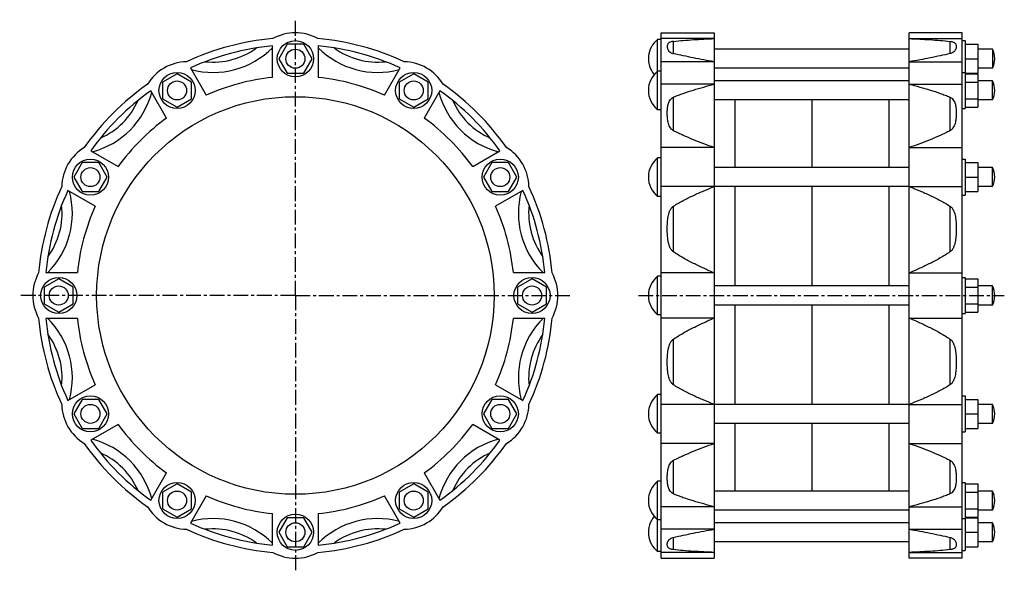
# Model space of a CAD drawing. Header units: millimetres. Extents: x -118 to 700, y -20 to 438.
import ezdxf

# ---------------------------------------------------------------- set-up
doc = ezdxf.new("R2010")
doc.units = ezdxf.units.MM
doc.header["$LTSCALE"] = 32.67
doc.linetypes.add('CENTER', pattern=[0.6, 0.375, -0.075, 0.075, -0.075])
doc.layers.get('0').update_dxf_attribs({"linetype": 'CONTINUOUS'})
doc.layers.add('DEFAULT_1', color=7, linetype='CENTER')

msp = doc.modelspace()

# ---------------------------------------------------------------- linework, layer by layer
at = {"color": 7, "linetype": 'Continuous'}
for p, q in [((414.76, -8.97), (414.76, 427.03)), ((414.76, 427.03), (458.76, 427.03)), ((458.76, 427.03), (458.76, -8.97)), ((620.76, -8.97), (620.76, 427.03)), ((664.76, 427.03), (620.76, 427.03)), ((664.76, -8.97), (664.76, 427.03)), ((104.05, 417.53), (97.12, 405.53)), ((117.91, 417.53), (104.05, 417.53)), ((124.83, 405.53), (117.91, 417.53)), ((411.76, 363.2), (411.76, 421.53)), ((414.76, 421.53), (411.76, 421.53)), ((458.76, 422.21), (414.76, 422.21)), ((425.01, 409.76), (425.01, 419.96)), ((620.76, 422.21), (664.76, 422.21)), ((654.52, 419.96), (654.52, 409.76)), ((664.76, 420.53), (667.26, 420.53)), ((667.26, 420.53), (667.26, 364.2)), ((667.26, 417.53), (677.71, 417.53)), ((677.71, 417.53), (677.71, 393.53)), ((91.98, 390.04), (91.98, 416.16)), ((129.98, 416.16), (129.98, 390.04)), ((620.76, 413.44), (458.76, 413.44)), ((689.76, 413.44), (677.71, 413.44)), ((689.76, 413.44), (689.76, 397.62)), ((97.12, 405.53), (104.05, 393.53)), ((117.91, 393.53), (124.83, 405.53)), ((458.76, 403), (414.76, 403)), ((620.76, 403), (664.76, 403)), ((667.26, 405.53), (677.71, 405.53)), ((12.73, 393.06), (0.73, 386.13)), ((24.73, 386.13), (12.73, 393.06)), ((23.87, 397.91), (36.93, 375.29)), ((104.05, 393.53), (117.91, 393.53)), ((185.03, 375.29), (198.09, 397.91)), ((209.23, 393.06), (197.23, 386.13)), ((221.23, 386.13), (209.23, 393.06)), ((414.76, 395.2), (411.76, 395.2)), ((620.76, 397.62), (458.76, 397.62)), ((664.76, 394.2), (667.26, 394.2)), ((667.26, 393.53), (677.71, 393.53)), ((667.26, 393.06), (677.71, 393.06)), ((689.76, 397.62), (677.71, 397.62)), ((677.71, 393.06), (677.71, 365.35)), ((0.73, 386.13), (0.73, 372.28)), ((24.73, 372.28), (24.73, 386.13)), ((197.23, 386.13), (197.23, 372.28)), ((221.23, 372.28), (221.23, 386.13)), ((458.76, 384.31), (414.76, 384.31)), ((620.76, 387.11), (458.76, 387.11)), ((620.76, 384.31), (664.76, 384.31)), ((667.26, 386.13), (677.71, 386.13)), ((689.76, 387.11), (677.71, 387.11)), ((689.76, 371.29), (689.76, 387.11)), ((4.02, 356.29), (-9.04, 378.91)), ((231, 378.91), (217.93, 356.29)), ((0.73, 372.28), (12.73, 365.35)), ((12.73, 365.35), (24.73, 372.28)), ((197.23, 372.28), (209.23, 365.35)), ((209.23, 365.35), (221.23, 372.28)), ((425.01, 345.77), (425.01, 373.64)), ((620.76, 371.29), (458.76, 371.29)), ((475.76, 371.29), (475.76, 315.19)), ((539.76, 371.29), (539.76, 315.19)), ((603.76, 371.29), (603.76, 315.19)), ((654.52, 373.64), (654.52, 345.77)), ((667.26, 372.28), (677.71, 372.28)), ((689.76, 371.29), (677.71, 371.29)), ((414.76, 363.2), (411.76, 363.2)), ((664.76, 364.2), (667.26, 364.2)), ((667.26, 365.35), (677.71, 365.35)), ((-58.9, 329.05), (-36.28, 315.99)), ((258.23, 315.99), (280.86, 329.05)), ((458.76, 331.81), (414.76, 331.81)), ((620.76, 331.81), (664.76, 331.81)), ((-66.12, 319.28), (-73.05, 307.28)), ((-52.27, 319.28), (-66.12, 319.28)), ((-45.34, 307.28), (-52.27, 319.28)), ((274.22, 319.28), (267.3, 307.28)), ((288.08, 319.28), (274.22, 319.28)), ((295.01, 307.28), (288.08, 319.28)), ((411.76, 291.28), (411.76, 323.28)), ((414.76, 323.28), (411.76, 323.28)), ((664.76, 322.28), (667.26, 322.28)), ((667.26, 322.28), (667.26, 292.28)), ((667.26, 319.28), (677.71, 319.28)), ((677.71, 319.28), (677.71, 295.28)), ((620.76, 315.19), (458.76, 315.19)), ((689.76, 315.19), (677.71, 315.19)), ((689.76, 299.37), (689.76, 315.19)), ((-73.05, 307.28), (-66.12, 295.28)), ((-52.27, 295.28), (-45.34, 307.28)), ((267.3, 307.28), (274.22, 295.28)), ((288.08, 295.28), (295.01, 307.28)), ((667.26, 307.28), (677.71, 307.28)), ((-55.28, 283.08), (-77.9, 296.14)), ((-66.12, 295.28), (-52.27, 295.28)), ((274.22, 295.28), (288.08, 295.28)), ((299.86, 296.14), (277.23, 283.08)), ((458.76, 299.44), (414.76, 299.44)), ((620.76, 299.37), (458.76, 299.37)), ((475.76, 299.37), (475.76, 216.94)), ((539.76, 299.37), (539.76, 216.94)), ((603.76, 299.37), (603.76, 216.94)), ((620.76, 299.44), (664.76, 299.44)), ((667.26, 295.28), (677.71, 295.28)), ((689.76, 299.37), (677.71, 299.37)), ((414.76, 291.28), (411.76, 291.28)), ((664.76, 292.28), (667.26, 292.28)), ((425.01, 245.15), (425.01, 283.22)), ((654.52, 283.22), (654.52, 245.15)), ((-85.52, 222.89), (-97.52, 215.96)), ((-96.15, 228.03), (-70.03, 228.03)), ((-73.52, 215.96), (-85.52, 222.89)), ((291.98, 228.03), (318.11, 228.03)), ((307.48, 222.89), (295.48, 215.96)), ((319.48, 215.96), (307.48, 222.89)), ((411.76, 193.03), (411.76, 225.03)), ((414.76, 225.03), (411.76, 225.03)), ((458.76, 227.72), (414.76, 227.72)), ((620.76, 227.72), (664.76, 227.72)), ((664.76, 224.03), (667.26, 224.03)), ((667.26, 224.03), (667.26, 194.03)), ((667.26, 222.89), (677.71, 222.89)), ((677.71, 222.89), (677.71, 195.17)), ((-97.52, 215.96), (-97.52, 202.1)), ((-73.52, 202.1), (-73.52, 215.96)), ((295.48, 215.96), (295.48, 202.1)), ((319.48, 202.1), (319.48, 215.96)), ((620.76, 216.94), (458.76, 216.94)), ((667.26, 215.96), (677.71, 215.96)), ((689.76, 216.94), (677.71, 216.94)), ((689.76, 201.12), (689.76, 216.94)), ((-97.52, 202.1), (-85.52, 195.17)), ((-85.52, 195.17), (-73.52, 202.1)), ((295.48, 202.1), (307.48, 195.17)), ((307.48, 195.17), (319.48, 202.1)), ((620.76, 201.12), (458.76, 201.12)), ((475.76, 201.12), (475.76, 118.69)), ((539.76, 201.12), (539.76, 118.69)), ((603.76, 201.12), (603.76, 118.69)), ((667.26, 202.1), (677.71, 202.1)), ((689.76, 201.12), (677.71, 201.12)), ((-70.03, 190.03), (-96.15, 190.03)), ((318.11, 190.03), (291.98, 190.03)), ((414.76, 193.03), (411.76, 193.03)), ((458.76, 190.34), (414.76, 190.34)), ((620.76, 190.34), (664.76, 190.34)), ((664.76, 194.03), (667.26, 194.03)), ((667.26, 195.17), (677.71, 195.17)), ((425.01, 134.84), (425.01, 172.91)), ((654.52, 172.91), (654.52, 134.84)), ((-77.9, 121.92), (-55.28, 134.98)), ((277.23, 134.98), (299.86, 121.92)), ((-66.12, 122.78), (-73.05, 110.78)), ((-52.27, 122.78), (-66.12, 122.78)), ((-45.34, 110.78), (-52.27, 122.78)), ((274.22, 122.78), (267.3, 110.78)), ((288.08, 122.78), (274.22, 122.78)), ((295.01, 110.78), (288.08, 122.78)), ((411.76, 94.78), (411.76, 126.78)), ((414.76, 126.78), (411.76, 126.78)), ((664.76, 125.78), (667.26, 125.78)), ((667.26, 125.78), (667.26, 95.78)), ((667.26, 122.78), (677.71, 122.78)), ((677.71, 122.78), (677.71, 98.78)), ((458.76, 118.62), (414.76, 118.62)), ((620.76, 118.69), (458.76, 118.69)), ((620.76, 118.62), (664.76, 118.62)), ((689.76, 118.69), (677.71, 118.69)), ((689.76, 102.87), (689.76, 118.69)), ((-73.05, 110.78), (-66.12, 98.78)), ((-52.27, 98.78), (-45.34, 110.78)), ((267.3, 110.78), (274.22, 98.78)), ((288.08, 98.78), (295.01, 110.78)), ((667.26, 110.78), (677.71, 110.78)), ((-66.12, 98.78), (-52.27, 98.78)), ((-36.28, 102.07), (-58.9, 89.01)), ((280.86, 89.01), (258.23, 102.07)), ((274.22, 98.78), (288.08, 98.78)), ((620.76, 102.87), (458.76, 102.87)), ((475.76, 102.87), (475.76, 46.77)), ((539.76, 102.87), (539.76, 46.77)), ((603.76, 102.87), (603.76, 46.77)), ((667.26, 98.78), (677.71, 98.78)), ((689.76, 102.87), (677.71, 102.87)), ((414.76, 94.78), (411.76, 94.78)), ((664.76, 95.78), (667.26, 95.78)), ((458.76, 86.26), (414.76, 86.26)), ((620.76, 86.26), (664.76, 86.26)), ((425.01, 44.42), (425.01, 72.29)), ((654.52, 72.29), (654.52, 44.42)), ((-9.04, 39.15), (4.02, 61.78)), ((217.93, 61.78), (231, 39.15)), ((12.73, 52.71), (0.73, 45.78)), ((24.73, 45.78), (12.73, 52.71)), ((209.23, 52.71), (197.23, 45.78)), ((221.23, 45.78), (209.23, 52.71)), ((414.76, 54.86), (411.76, 54.86)), ((411.76, -3.47), (411.76, 54.86)), ((664.76, 53.86), (667.26, 53.86)), ((667.26, 53.86), (667.26, -2.47)), ((667.26, 52.71), (677.71, 52.71)), ((677.71, 52.71), (677.71, 25)), ((0.73, 45.78), (0.73, 31.93)), ((36.93, 42.78), (23.87, 20.15)), ((24.73, 31.93), (24.73, 45.78)), ((198.09, 20.15), (185.03, 42.78)), ((197.23, 45.78), (197.23, 31.93)), ((221.23, 31.93), (221.23, 45.78)), ((620.76, 46.77), (458.76, 46.77)), ((667.26, 45.78), (677.71, 45.78)), ((689.76, 46.77), (677.71, 46.77)), ((689.76, 30.95), (689.76, 46.77)), ((458.76, 33.75), (414.76, 33.75)), ((620.76, 33.75), (664.76, 33.75)), ((0.73, 31.93), (12.73, 25)), ((12.73, 25), (24.73, 31.93)), ((91.98, 1.9), (91.98, 28.02)), ((104.05, 24.53), (97.12, 12.53)), ((117.91, 24.53), (104.05, 24.53)), ((124.83, 12.53), (117.91, 24.53)), ((129.98, 28.02), (129.98, 1.9)), ((197.23, 31.93), (209.23, 25)), ((209.23, 25), (221.23, 31.93)), ((620.76, 30.95), (458.76, 30.95)), ((667.26, 31.93), (677.71, 31.93)), ((667.26, 25), (677.71, 25)), ((667.26, 24.53), (677.71, 24.53)), ((689.76, 30.95), (677.71, 30.95)), ((677.71, 24.53), (677.71, 0.53)), ((414.76, 22.86), (411.76, 22.86)), ((620.76, 20.44), (458.76, 20.44)), ((664.76, 23.86), (667.26, 23.86)), ((689.76, 20.44), (677.71, 20.44)), ((689.76, 4.62), (689.76, 20.44)), ((97.12, 12.53), (104.05, 0.53)), ((117.91, 0.53), (124.83, 12.53)), ((458.76, 15.07), (414.76, 15.07)), ((425.01, -1.9), (425.01, 8.3)), ((620.76, 15.07), (664.76, 15.07)), ((654.52, 8.3), (654.52, -1.9)), ((667.26, 12.53), (677.71, 12.53)), ((104.05, 0.53), (117.91, 0.53)), ((620.76, 4.62), (458.76, 4.62)), ((667.26, 0.53), (677.71, 0.53)), ((689.76, 4.62), (677.71, 4.62)), ((414.76, -3.47), (411.76, -3.47)), ((458.76, -4.15), (414.76, -4.15)), ((620.76, -4.15), (664.76, -4.15)), ((664.76, -2.47), (667.26, -2.47)), ((414.76, -8.97), (458.76, -8.97)), ((664.76, -8.97), (620.76, -8.97))]:
    msp.add_line(p, q, dxfattribs=at)
for centre, radius in [((110.98, 405.53), 15), ((110.98, 405.53), 7.91), ((12.73, 379.2), 15), ((209.23, 379.2), 15), ((12.73, 379.2), 7.91), ((209.23, 379.2), 7.91), ((110.98, 209.03), 165), ((-59.2, 307.28), 15), ((281.15, 307.28), 15), ((-59.2, 307.28), 7.91), ((281.15, 307.28), 7.91), ((-85.52, 209.03), 15), ((307.48, 209.03), 15), ((-85.52, 209.03), 7.91), ((307.48, 209.03), 7.91), ((-59.2, 110.78), 15), ((281.15, 110.78), 15), ((-59.2, 110.78), 7.91), ((281.15, 110.78), 7.91), ((12.73, 38.86), 15), ((209.23, 38.86), 15), ((12.73, 38.86), 7.91), ((209.23, 38.86), 7.91), ((110.98, 12.53), 15), ((110.98, 12.53), 7.91)]:
    msp.add_circle(centre, radius, dxfattribs=at)
for centre, radius, start, end in [((110.98, 388.38), 38.66, 61.08893, 118.91107), ((110.98, 209.03), 214, 95.00981, 114.99018), ((110.98, 209.03), 214, 65.00981, 84.99019), ((424.58, 405.53), 20.5, 128.69474, 219.95699), ((110.98, 209.03), 208, 95.24106, 114.75894), ((42.78, 463.55), 69.36, 254.82332, 315.17668), ((42.78, 463.55), 60.82, 263.72351, 306.27649), ((110.98, 209.03), 208, 65.24106, 84.75894), ((179.18, 463.55), 69.36, 224.82332, 285.17668), ((179.18, 463.55), 60.82, 233.72351, 276.27649), ((675.12, 405.53), 16.64, 331.62094, 28.37906), ((21.31, 364.35), 38.66, 91.08889, 148.91111), ((200.65, 364.35), 38.66, 31.08891, 88.91109), ((424.58, 379.2), 20.5, 128.69474, 231.30526), ((110.98, 209.03), 214, 125.00982, 144.99018), ((110.98, 209.03), 182, 95.99235, 114.00765), ((110.98, 209.03), 182, 65.99235, 84.00765), ((110.98, 209.03), 214, 35.00981, 54.99019), ((675.12, 379.2), 16.64, 331.62094, 28.37906), ((110.98, 209.03), 208, 125.24106, 144.75894), ((-75.35, 395.35), 69.36, 284.82332, 345.17668), ((297.3, 395.35), 69.36, 194.82332, 255.17668), ((110.98, 209.03), 208, 35.24106, 54.75894), ((-75.35, 395.35), 60.82, 293.72351, 336.27649), ((297.3, 395.35), 60.82, 203.72351, 246.27649), ((110.98, 209.03), 182, 125.99235, 144.00765), ((110.98, 209.03), 182, 35.99235, 54.00765), ((-44.34, 298.7), 38.66, 121.08888, 178.91112), ((266.29, 298.7), 38.66, 1.08891, 58.91109), ((424.58, 307.28), 20.5, 128.69474, 231.30526), ((675.12, 307.28), 16.64, 331.62094, 28.37906), ((110.98, 209.03), 214, 155.00982, 174.99018), ((110.98, 209.03), 208, 155.24106, 174.75894), ((-143.54, 277.23), 69.36, 314.82332, 15.17668), ((365.5, 277.23), 69.36, 164.82332, 225.17668), ((110.98, 209.03), 208, 5.24106, 24.75894), ((110.98, 209.03), 214, 5.00981, 24.99019), ((-143.54, 277.23), 60.82, 323.72351, 6.27649), ((110.98, 209.03), 182, 155.99235, 174.00765), ((110.98, 209.03), 182, 5.99235, 24.00765), ((365.5, 277.23), 60.82, 173.72351, 216.27649), ((-68.37, 209.03), 38.66, 151.08888, 208.91112), ((290.32, 209.03), 38.66, 331.0889, 28.91108), ((424.58, 209.03), 20.5, 128.69474, 231.30526), ((675.12, 209.03), 16.64, 331.62094, 28.37906), ((110.98, 209.03), 214, 185.00982, 204.99018), ((110.98, 209.03), 208, 185.24106, 204.75894), ((-143.54, 140.83), 69.36, 344.82332, 45.17668), ((110.98, 209.03), 182, 185.99235, 204.00765), ((110.98, 209.03), 182, 335.99235, 354.00765), ((365.5, 140.83), 69.36, 134.82332, 195.17668), ((110.98, 209.03), 208, 335.24106, 354.75894), ((110.98, 209.03), 214, 335.00981, 354.99018), ((-143.54, 140.83), 60.82, 353.72351, 36.27649), ((365.5, 140.83), 60.82, 143.72351, 186.27649), ((424.58, 110.78), 20.5, 128.69474, 231.30526), ((-44.34, 119.36), 38.66, 181.08888, 238.91111), ((266.29, 119.36), 38.66, 301.08889, 358.91107), ((675.12, 110.78), 16.64, 331.62094, 28.37906), ((110.98, 209.03), 182, 215.99235, 234.00765), ((110.98, 209.03), 182, 305.99235, 324.00765), ((110.98, 209.03), 214, 215.00982, 234.99018), ((110.98, 209.03), 208, 215.24106, 234.75894), ((-75.35, 22.71), 69.36, 14.82332, 75.17668), ((297.3, 22.71), 69.36, 104.82332, 165.17668), ((110.98, 209.03), 208, 305.24106, 324.75894), ((110.98, 209.03), 214, 305.00981, 324.99018), ((-75.35, 22.71), 60.82, 23.72351, 66.27649), ((297.3, 22.71), 60.82, 113.72351, 156.27649), ((424.58, 38.86), 20.5, 128.69474, 231.30526), ((110.98, 209.03), 182, 245.99235, 264.00765), ((110.98, 209.03), 182, 275.99235, 294.00765), ((675.12, 38.86), 16.64, 331.62094, 28.37906), ((21.31, 53.71), 38.66, 211.08888, 268.91111), ((200.65, 53.71), 38.66, 271.08888, 328.91108), ((424.58, 12.53), 20.5, 140.04301, 231.30526), ((110.98, 209.03), 208, 245.24106, 264.75894), ((42.78, -45.49), 69.36, 44.82332, 105.17668), ((179.18, -45.49), 69.36, 74.82332, 135.17668), ((110.98, 209.03), 208, 275.24106, 294.75894), ((675.12, 12.53), 16.64, 331.62094, 28.37906), ((110.98, 209.03), 214, 245.00982, 264.99018), ((42.78, -45.49), 60.82, 53.72351, 96.27649), ((110.98, 209.03), 214, 275.00981, 294.99018), ((179.18, -45.49), 60.82, 83.72351, 126.27649), ((110.98, 29.69), 38.66, 241.08887, 298.91109)]:
    msp.add_arc(centre, radius, start, end, dxfattribs=at)
for points, knots in [([(425.01, 419.96), (424.49, 419.9), (423.59, 419.76), (422.41, 419.43), (421.55, 419.05), (420.92, 418.63), (420.48, 418.17), (420.07, 417.55), (419.8, 416.68), (419.73, 415.57), (419.87, 414.38), (420.21, 413.34), (420.68, 412.5), (421, 412.08), (421.19, 411.87)], [0, 0, 0, 0, 0.13346, 0.233947, 0.310986, 0.372585, 0.424759, 0.47188, 0.561474, 0.654109, 0.75429, 0.866165, 0.929295, 1, 1, 1, 1]), ([(425.01, 419.96), (427.7, 420.27), (433.19, 420.79), (441.55, 421.39), (450.11, 421.86), (455.87, 422.1), (458.76, 422.21)], [0, 0, 0, 0, 0.240155, 0.48892, 0.742788, 1, 1, 1, 1]), ([(620.76, 422.21), (623.66, 422.1), (629.42, 421.86), (637.98, 421.39), (646.33, 420.79), (651.83, 420.27), (654.52, 419.96)], [0, 0, 0, 0, 0.257212, 0.51108, 0.759844, 1, 1, 1, 1]), ([(654.52, 419.96), (655.04, 419.9), (655.94, 419.76), (657.12, 419.43), (657.98, 419.05), (658.6, 418.63), (659.05, 418.17), (659.45, 417.55), (659.73, 416.68), (659.8, 415.57), (659.66, 414.38), (659.32, 413.34), (658.85, 412.5), (658.53, 412.08), (658.34, 411.87)], [0, 0, 0, 0, 0.13346, 0.233947, 0.310986, 0.372585, 0.424759, 0.47188, 0.561474, 0.654109, 0.75429, 0.866165, 0.929295, 1, 1, 1, 1]), ([(421.19, 411.87), (421.59, 411.43), (422.38, 410.79), (423.7, 410.14), (424.54, 409.87), (425.01, 409.76)], [0, 0, 0, 0, 0.407458, 0.673282, 1, 1, 1, 1]), ([(458.76, 403), (455.86, 403.53), (450.1, 404.59), (441.55, 406.23), (433.19, 407.92), (427.7, 409.12), (425.01, 409.76)], [0, 0, 0, 0, 0.256862, 0.510529, 0.759347, 1, 1, 1, 1]), ([(654.52, 409.76), (651.83, 409.12), (646.34, 407.92), (637.98, 406.23), (629.42, 404.59), (623.66, 403.53), (620.76, 403)], [0, 0, 0, 0, 0.240653, 0.489471, 0.743138, 1, 1, 1, 1]), ([(658.34, 411.87), (657.94, 411.43), (657.15, 410.79), (655.82, 410.14), (654.98, 409.87), (654.52, 409.76)], [0, 0, 0, 0, 0.407459, 0.673282, 1, 1, 1, 1]), ([(425.01, 373.64), (426.33, 374.22), (429.01, 375.32), (434.49, 377.35), (441.51, 379.63), (450.08, 382.09), (455.86, 383.58), (458.76, 384.31)], [0, 0, 0, 0, 0.121899, 0.245175, 0.494547, 0.746449, 1, 1, 1, 1]), ([(620.76, 384.31), (623.67, 383.58), (629.45, 382.09), (638.02, 379.63), (645.04, 377.35), (650.52, 375.32), (653.2, 374.22), (654.52, 373.64)], [0, 0, 0, 0, 0.253551, 0.505453, 0.754825, 0.878101, 1, 1, 1, 1]), ([(425.01, 345.77), (424.66, 345.96), (424.01, 346.39), (422.92, 347.43), (421.89, 348.91), (421.06, 350.81), (420.5, 352.74), (420.14, 354.66), (419.91, 356.58), (419.79, 358.47), (419.75, 360.34), (419.79, 362.19), (419.91, 364.02), (420.13, 365.82), (420.5, 367.59), (421.06, 369.32), (421.9, 371), (422.93, 372.27), (424.02, 373.14), (424.66, 373.49), (425.01, 373.64)], [0, 0, 0, 0, 0.038195, 0.074621, 0.14354, 0.209285, 0.2731, 0.335603, 0.397101, 0.457744, 0.51761, 0.576743, 0.635201, 0.693088, 0.750637, 0.808355, 0.867321, 0.929768, 0.963606, 1, 1, 1, 1]), ([(654.52, 373.64), (654.86, 373.49), (655.51, 373.14), (656.6, 372.27), (657.63, 371), (658.47, 369.32), (659.03, 367.59), (659.39, 365.82), (659.62, 364.02), (659.74, 362.19), (659.78, 360.34), (659.74, 358.47), (659.62, 356.58), (659.39, 354.66), (659.03, 352.74), (658.47, 350.81), (657.63, 348.91), (656.61, 347.43), (655.52, 346.39), (654.87, 345.96), (654.52, 345.77)], [0, 0, 0, 0, 0.036394, 0.070232, 0.132679, 0.191645, 0.249363, 0.306912, 0.364799, 0.423256, 0.48239, 0.542255, 0.602899, 0.664397, 0.7269, 0.790715, 0.85646, 0.925379, 0.961805, 1, 1, 1, 1]), ([(458.76, 331.81), (455.86, 332.84), (450.08, 334.94), (441.5, 338.25), (434.49, 341.2), (429.01, 343.74), (426.33, 345.08), (425.01, 345.77)], [0, 0, 0, 0, 0.253152, 0.504822, 0.75426, 0.877739, 1, 1, 1, 1]), ([(654.52, 345.77), (653.2, 345.08), (650.52, 343.74), (645.04, 341.2), (638.03, 338.25), (629.45, 334.94), (623.67, 332.84), (620.76, 331.81)], [0, 0, 0, 0, 0.122261, 0.24574, 0.495178, 0.746848, 1, 1, 1, 1]), ([(425.01, 283.22), (426.32, 284.06), (428.99, 285.68), (434.46, 288.7), (441.47, 292.15), (450.05, 295.94), (455.85, 298.29), (458.76, 299.44)], [0, 0, 0, 0, 0.124656, 0.249473, 0.499406, 0.749623, 1, 1, 1, 1]), ([(620.76, 299.44), (623.68, 298.29), (629.47, 295.94), (638.06, 292.15), (645.07, 288.7), (650.54, 285.68), (653.21, 284.06), (654.52, 283.22)], [0, 0, 0, 0, 0.250377, 0.500594, 0.750527, 0.875344, 1, 1, 1, 1]), ([(425.01, 245.15), (424.29, 245.63), (423.39, 246.61), (422.48, 248.09), (421.74, 249.65), (421.05, 251.7), (420.5, 254.22), (420.14, 256.76), (419.91, 259.32), (419.79, 261.87), (419.75, 264.41), (419.79, 266.95), (419.91, 269.48), (420.13, 271.99), (420.5, 274.48), (420.96, 276.52), (421.46, 278.12), (421.92, 279.28), (422.48, 280.41), (423.39, 281.83), (424.3, 282.76), (425.01, 283.22)], [0, 0, 0, 0, 0.06376, 0.095655, 0.127481, 0.190918, 0.254161, 0.317212, 0.380072, 0.442739, 0.505205, 0.567467, 0.629518, 0.691361, 0.753008, 0.814501, 0.845234, 0.875983, 0.906788, 0.937709, 1, 1, 1, 1]), ([(654.52, 283.22), (655.23, 282.76), (656.14, 281.83), (657.05, 280.41), (657.61, 279.28), (658.07, 278.12), (658.57, 276.52), (659.03, 274.48), (659.39, 271.99), (659.62, 269.48), (659.74, 266.95), (659.78, 264.41), (659.74, 261.87), (659.62, 259.32), (659.39, 256.76), (659.03, 254.22), (658.48, 251.7), (657.79, 249.65), (657.05, 248.09), (656.14, 246.61), (655.23, 245.63), (654.52, 245.15)], [0, 0, 0, 0, 0.062291, 0.093212, 0.124017, 0.154766, 0.185498, 0.246992, 0.308639, 0.370481, 0.432533, 0.494794, 0.557261, 0.619927, 0.682788, 0.745839, 0.809082, 0.872519, 0.904345, 0.93624, 1, 1, 1, 1]), ([(458.76, 227.72), (455.85, 228.98), (450.05, 231.55), (441.47, 235.66), (434.46, 239.35), (428.99, 242.56), (426.32, 244.26), (425.01, 245.15)], [0, 0, 0, 0, 0.250281, 0.500438, 0.750388, 0.875255, 1, 1, 1, 1]), ([(654.52, 245.15), (653.21, 244.26), (650.54, 242.56), (645.07, 239.35), (638.06, 235.66), (629.48, 231.55), (623.68, 228.98), (620.76, 227.72)], [0, 0, 0, 0, 0.124745, 0.249612, 0.499561, 0.749719, 1, 1, 1, 1]), ([(425.01, 172.91), (426.32, 173.8), (428.99, 175.51), (434.46, 178.71), (441.47, 182.4), (450.05, 186.51), (455.85, 189.08), (458.76, 190.34)], [0, 0, 0, 0, 0.124745, 0.249612, 0.499561, 0.749719, 1, 1, 1, 1]), ([(620.76, 190.34), (623.68, 189.08), (629.48, 186.51), (638.06, 182.4), (645.07, 178.71), (650.54, 175.51), (653.21, 173.8), (654.52, 172.91)], [0, 0, 0, 0, 0.250281, 0.500438, 0.750388, 0.875255, 1, 1, 1, 1]), ([(425.01, 134.84), (424.3, 135.3), (423.39, 136.23), (422.48, 137.65), (421.92, 138.78), (421.46, 139.94), (420.96, 141.54), (420.5, 143.58), (420.13, 146.07), (419.91, 148.58), (419.79, 151.11), (419.75, 153.65), (419.79, 156.19), (419.91, 158.74), (420.14, 161.3), (420.5, 163.84), (421.05, 166.36), (421.74, 168.41), (422.48, 169.97), (423.39, 171.45), (424.29, 172.43), (425.01, 172.91)], [0, 0, 0, 0, 0.062291, 0.093212, 0.124017, 0.154766, 0.185498, 0.246992, 0.308639, 0.370481, 0.432533, 0.494794, 0.557261, 0.619927, 0.682788, 0.745839, 0.809082, 0.872519, 0.904345, 0.93624, 1, 1, 1, 1]), ([(654.52, 172.91), (655.23, 172.43), (656.14, 171.45), (657.05, 169.97), (657.79, 168.41), (658.48, 166.36), (659.03, 163.84), (659.39, 161.3), (659.62, 158.74), (659.74, 156.19), (659.78, 153.65), (659.74, 151.11), (659.62, 148.58), (659.39, 146.07), (659.03, 143.58), (658.57, 141.54), (658.07, 139.94), (657.61, 138.78), (657.05, 137.65), (656.14, 136.23), (655.23, 135.3), (654.52, 134.84)], [0, 0, 0, 0, 0.06376, 0.095655, 0.127481, 0.190918, 0.254161, 0.317212, 0.380072, 0.442739, 0.505205, 0.567467, 0.629518, 0.691361, 0.753008, 0.814501, 0.845234, 0.875983, 0.906788, 0.937709, 1, 1, 1, 1]), ([(458.76, 118.62), (455.85, 119.77), (450.05, 122.12), (441.47, 125.91), (434.46, 129.37), (428.99, 132.38), (426.32, 134), (425.01, 134.84)], [0, 0, 0, 0, 0.250377, 0.500594, 0.750527, 0.875344, 1, 1, 1, 1]), ([(654.52, 134.84), (653.21, 134), (650.54, 132.38), (645.07, 129.37), (638.06, 125.91), (629.47, 122.12), (623.68, 119.77), (620.76, 118.62)], [0, 0, 0, 0, 0.124656, 0.249473, 0.499406, 0.749623, 1, 1, 1, 1]), ([(425.01, 72.29), (426.33, 72.98), (429.01, 74.32), (434.49, 76.86), (441.5, 79.81), (450.08, 83.12), (455.86, 85.22), (458.76, 86.26)], [0, 0, 0, 0, 0.122261, 0.24574, 0.495178, 0.746848, 1, 1, 1, 1]), ([(620.76, 86.26), (623.67, 85.22), (629.45, 83.12), (638.03, 79.81), (645.04, 76.86), (650.52, 74.32), (653.2, 72.98), (654.52, 72.29)], [0, 0, 0, 0, 0.253152, 0.504822, 0.75426, 0.877739, 1, 1, 1, 1]), ([(425.01, 44.42), (424.66, 44.57), (424.02, 44.93), (422.93, 45.79), (421.9, 47.06), (421.06, 48.74), (420.5, 50.47), (420.13, 52.24), (419.91, 54.04), (419.79, 55.87), (419.75, 57.72), (419.79, 59.59), (419.91, 61.48), (420.14, 63.4), (420.5, 65.32), (421.06, 67.25), (421.89, 69.15), (422.92, 70.63), (424.01, 71.67), (424.66, 72.1), (425.01, 72.29)], [0, 0, 0, 0, 0.036394, 0.070232, 0.132679, 0.191645, 0.249363, 0.306912, 0.364799, 0.423256, 0.48239, 0.542255, 0.602899, 0.664397, 0.7269, 0.790715, 0.85646, 0.925379, 0.961805, 1, 1, 1, 1]), ([(654.52, 72.29), (654.87, 72.1), (655.52, 71.67), (656.61, 70.63), (657.63, 69.15), (658.47, 67.25), (659.03, 65.32), (659.39, 63.4), (659.62, 61.48), (659.74, 59.59), (659.78, 57.72), (659.74, 55.87), (659.62, 54.04), (659.39, 52.24), (659.03, 50.47), (658.47, 48.74), (657.63, 47.06), (656.6, 45.79), (655.51, 44.93), (654.86, 44.57), (654.52, 44.42)], [0, 0, 0, 0, 0.038195, 0.074621, 0.14354, 0.209285, 0.2731, 0.335603, 0.397101, 0.457744, 0.51761, 0.576743, 0.635201, 0.693088, 0.750637, 0.808355, 0.867321, 0.929768, 0.963606, 1, 1, 1, 1]), ([(458.76, 33.75), (455.86, 34.48), (450.08, 35.97), (441.51, 38.43), (434.49, 40.71), (429.01, 42.74), (426.33, 43.84), (425.01, 44.42)], [0, 0, 0, 0, 0.253551, 0.505453, 0.754825, 0.878101, 1, 1, 1, 1]), ([(654.52, 44.42), (653.2, 43.84), (650.52, 42.74), (645.04, 40.71), (638.02, 38.43), (629.45, 35.97), (623.67, 34.48), (620.76, 33.75)], [0, 0, 0, 0, 0.121899, 0.245175, 0.494547, 0.746449, 1, 1, 1, 1]), ([(421.19, 6.19), (421.59, 6.64), (422.38, 7.27), (423.7, 7.93), (424.54, 8.19), (425.01, 8.3)], [0, 0, 0, 0, 0.407458, 0.673282, 1, 1, 1, 1]), ([(425.01, 8.3), (427.7, 8.94), (433.19, 10.14), (441.55, 11.83), (450.1, 13.47), (455.86, 14.53), (458.76, 15.07)], [0, 0, 0, 0, 0.240653, 0.489471, 0.743138, 1, 1, 1, 1]), ([(620.76, 15.07), (623.66, 14.53), (629.42, 13.47), (637.98, 11.83), (646.34, 10.14), (651.83, 8.94), (654.52, 8.3)], [0, 0, 0, 0, 0.256862, 0.510529, 0.759347, 1, 1, 1, 1]), ([(654.52, 8.3), (654.98, 8.19), (655.82, 7.93), (657.15, 7.27), (657.94, 6.64), (658.34, 6.19)], [0, 0, 0, 0, 0.326719, 0.592542, 1, 1, 1, 1]), ([(425.01, -1.9), (424.49, -1.84), (423.59, -1.7), (422.41, -1.37), (421.55, -0.99), (420.92, -0.57), (420.48, -0.11), (420.07, 0.51), (419.8, 1.38), (419.73, 2.49), (419.87, 3.69), (420.21, 4.72), (420.68, 5.56), (421, 5.98), (421.19, 6.19)], [0, 0, 0, 0, 0.13346, 0.233947, 0.310986, 0.372585, 0.424759, 0.47188, 0.561474, 0.654109, 0.75429, 0.866165, 0.929295, 1, 1, 1, 1]), ([(658.34, 6.19), (658.53, 5.98), (658.85, 5.56), (659.32, 4.72), (659.66, 3.69), (659.8, 2.49), (659.73, 1.38), (659.45, 0.51), (659.05, -0.11), (658.6, -0.57), (657.98, -0.99), (657.12, -1.37), (655.94, -1.7), (655.04, -1.84), (654.52, -1.9)], [0, 0, 0, 0, 0.070705, 0.133835, 0.24571, 0.345891, 0.438525, 0.52812, 0.575241, 0.627415, 0.689013, 0.766053, 0.86654, 1, 1, 1, 1]), ([(458.76, -4.15), (455.87, -4.04), (450.11, -3.8), (441.55, -3.33), (433.19, -2.73), (427.7, -2.21), (425.01, -1.9)], [0, 0, 0, 0, 0.257212, 0.51108, 0.759844, 1, 1, 1, 1]), ([(654.52, -1.9), (651.83, -2.21), (646.33, -2.73), (637.98, -3.33), (629.42, -3.8), (623.66, -4.04), (620.76, -4.15)], [0, 0, 0, 0, 0.240155, 0.48892, 0.742788, 1, 1, 1, 1])]:
    msp.add_open_spline(points, degree=3, knots=knots, dxfattribs=at)
at = {"layer": 'DEFAULT_1', "color": 7, "linetype": 'CENTER'}
for p, q in [((110.98, 209.03), (110.98, 437.92)), ((110.98, 209.03), (-117.92, 209.03)), ((110.98, 209.03), (110.98, -19.86)), ((110.98, 209.03), (339.87, 209.03)), ((395.96, 209.03), (699.65, 209.03))]:
    msp.add_line(p, q, dxfattribs=at)

doc.saveas('drawing.dxf')
